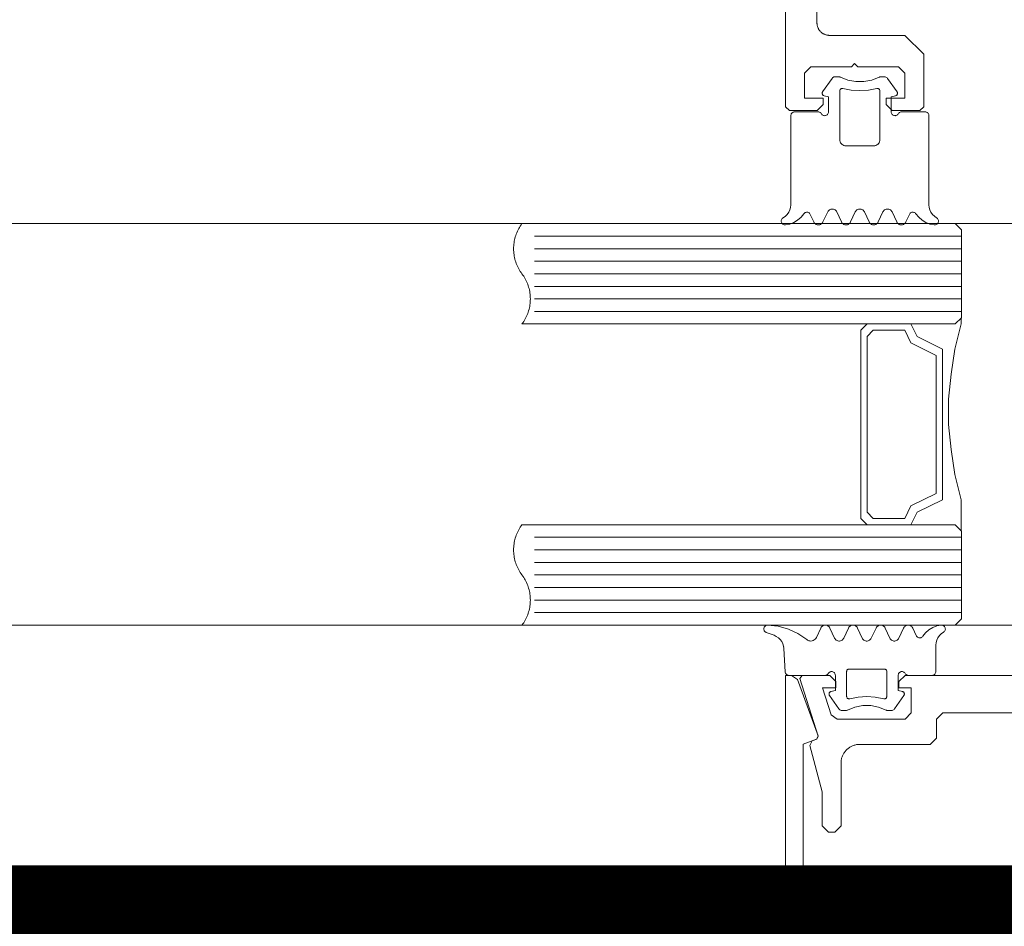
# Model space of a CAD drawing. Header units: millimetres. Extents: x 7483 to 13091, y 8111 to 13871.
# Tile 137 of 256: x 9611 to 9619, y 9220 to 9227. Entities that reach past the tile are written whole.
import ezdxf

# ---------------------------------------------------------------- set-up
doc = ezdxf.new("R2010")
doc.units = ezdxf.units.MM
doc.linetypes.add('DASHED2', pattern=[0.375, 0.25, -0.125])
doc.linetypes.add('DGN_STYLE_2', pattern=[30.2, 18.12, -12.08])
doc.layers.add('a___wymiary', color=7, linetype='Continuous', lineweight=5, true_color=0x000000)
doc.layers.add('wymiary', color=7, linetype='Continuous', lineweight=5, true_color=0xb2b2b2)
for name, color, linetype, lineweight in [('A_zaluzje', 7, 'Continuous', 15), ('CZ-SR', 106, 'Continuous', 13), ('drzwi', 30, 'Continuous', 20)]:
    doc.layers.add(name, color=color, linetype=linetype, lineweight=lineweight)
doc.layers.add('Powierzchnie', color=21, linetype='DGN_STYLE_2', lineweight=15, plot=False)
doc.styles.add('Arial', font='arial.ttf')
doc.dimstyles.new('wymiary agp1', dxfattribs={"dimtxt": 16, "dimasz": 5, "dimexe": 30, "dimexo": 60, "dimgap": 1.8, "dimtad": 1, "dimdec": 3, "dimrnd": 0.5, "dimdsep": 46, "dimtxsty": 'Arial', "dimblk": 'znacznik', "dimcen": 1.5, "dimse1": 1, "dimse2": 1, "dimclrd": 256, "dimazin": 0, "dimtfac": 1, "dimtdec": 3, "dimtmove": 1, "dimatfit": 3, "dimldrblk": 'znacznik', "dimfxl": 0, "dimlwd": -1, "dimarcsym": 0})

# ---------------------------------------------------------------- blocks, each defined once
blk = doc.blocks.new('zw$58')
for p, q in [((2.461288, 6.650213), (2.536239, 6.757207)), ((2.979159, 6.757207), (3.054061, 6.650213)), ((2.391415, 5.613097), (2.363192, 5.673681)), ((2.501424, 5.693505), (2.463924, 5.613097)), ((2.611434, 5.613097), (2.573934, 5.693505)), ((2.721444, 5.693505), (2.683944, 5.613097)), ((2.831454, 5.613097), (2.793954, 5.693505)), ((2.941415, 5.693505), (2.903915, 5.613097)), ((3.051424, 5.613097), (3.013924, 5.693505)), ((3.152206, 5.673681), (3.123934, 5.613097)), ((3.566666, 5.500001), (0.166666, 5.500001)), ((3.566666, 5.400001), (0.166666, 5.400001)), ((3.566666, 5.300001), (0.166666, 5.300001)), ((3.566666, 5.200001), (0.166666, 5.200001)), ((3.566666, 5.100001), (0.166666, 5.100001)), ((3.566666, 5.000001), (0.166666, 5.000001)), ((3.566666, 4.900001), (0.166666, 4.900001)), ((3.566666, 3.100001), (0.166666, 3.100001)), ((3.566666, 3.000001), (0.166666, 3.000001)), ((3.566666, 2.900001), (0.166666, 2.900001)), ((3.566666, 2.800001), (0.166666, 2.800001)), ((3.566666, 2.700001), (0.166666, 2.700001)), ((3.566666, 2.600001), (0.166666, 2.600001)), ((3.566666, 2.500001), (0.166666, 2.500001)), ((2.556301, 2.296495), (2.518801, 2.376909)), ((2.666311, 2.376909), (2.628811, 2.296495)), ((2.776321, 2.296495), (2.738821, 2.376909)), ((2.88633, 2.376909), (2.84883, 2.296495)), ((2.996291, 2.296495), (2.95884, 2.376909)), ((3.106301, 2.376909), (3.068801, 2.296495)), ((3.207082, 2.31632), (3.178811, 2.376909)), ((2.012307, 2.341814), (2.074172, 2.319304)), ((2.152932, 2.212816), (2.1626, 2.028435)), ((2.158694, 2.233617), (2.158694, 2.233617)), ((2.158694, 2.138372), (2.158694, 2.138372)), ((2.968264, 2.04312), (2.968264, 2.04312)), ((2.563479, 1.995494), (2.563479, 1.995494)), ((2.563479, 1.900243), (2.563479, 1.900243)), ((2.516164, 1.839788), (2.591115, 1.732793)), ((3.034035, 1.732793), (3.108938, 1.839788)), ((3.111184, 1.852617), (3.111184, 1.852617))]:
    blk.add_line(p, q)
for points in [[(2.166666, 14.7502), (2.166666, 6.5302), (2.196666, 6.5002), (2.416666, 6.5002), (2.466666, 6.5502), (2.466666, 6.6002), (2.316062, 6.6002), (2.316062, 6.8002), (2.366062, 6.8502), (2.691062, 6.8502), (2.716062, 6.8752), (2.741062, 6.8502), (3.066062, 6.8502), (3.116062, 6.8002), (3.116062, 6.6002), (2.966062, 6.6002), (2.966062, 6.5502), (3.016062, 6.5002), (3.236062, 6.5002), (3.266062, 6.5302), (3.266062, 6.9502), (3.116062, 7.1002), (2.516062, 7.1002), (2.5117, 7.100295), (2.507346, 7.100581), (2.503009, 7.101056), (2.498697, 7.101719), (2.494418, 7.10257), (2.49018, 7.103608), (2.485991, 7.104828), (2.48186, 7.106231), (2.477793, 7.107812), (2.4738, 7.109569), (2.469887, 7.111499), (2.466062, 7.113598), (2.462332, 7.115861), (2.458704, 7.118285), (2.455185, 7.120865), (2.451783, 7.123596), (2.448503, 7.126472), (2.445351, 7.129489), (2.442334, 7.132641), (2.439457, 7.135921), (2.436726, 7.139324), (2.434146, 7.142842), (2.431722, 7.14647), (2.429459, 7.1502), (2.427361, 7.154025), (2.425431, 7.157938), (2.423674, 7.161932), (2.422092, 7.165998), (2.42069, 7.17013), (2.419469, 7.174318), (2.418432, 7.178556), (2.417581, 7.182835), (2.416917, 7.187147), (2.416442, 7.191485), (2.416157, 7.195838), (2.416062, 7.2002), (2.416062, 8.0002)], [(2.536208, 6.757225), (2.539267, 6.760918), (2.542875, 6.764077), (2.54694, 6.766621), (2.551359, 6.768485), (2.556019, 6.769621), (2.560799, 6.77), (2.590341, 6.77), (2.593855, 6.769796), (2.597321, 6.769183), (2.600692, 6.768167), (2.60392, 6.766764)], [(2.911432, 6.766753), (2.852144, 6.743386), (2.789537, 6.731494), (2.725812, 6.731494), (2.663205, 6.743386), (2.603917, 6.766753)], [(2.911439, 6.766745), (2.914664, 6.768152), (2.918032, 6.769172), (2.921496, 6.769791), (2.925008, 6.77), (2.954598, 6.77), (2.96032, 6.769445), (2.96583, 6.767809), (2.970928, 6.765153), (2.975425, 6.761573), (2.979157, 6.757202)], [(2.892686, 6.676828), (2.89628, 6.677415), (2.899921, 6.67734), (2.903487, 6.676605), (2.906862, 6.675236), (2.909932, 6.673277), (2.912596, 6.670794), (2.914766, 6.667869), (2.916369, 6.664598), (2.917353, 6.661091), (2.917684, 6.657463), (2.917684, 6.27), (2.916925, 6.261318), (2.914669, 6.252899), (2.910986, 6.245), (2.905986, 6.237861), (2.899824, 6.231698), (2.892684, 6.226699), (2.884785, 6.223015), (2.876367, 6.22076), (2.867684, 6.22), (2.647665, 6.22), (2.638982, 6.22076), (2.630564, 6.223015), (2.622665, 6.226699), (2.615525, 6.231698), (2.609363, 6.237861), (2.604363, 6.245), (2.60068, 6.252899), (2.598424, 6.261318), (2.597665, 6.27), (2.597665, 6.657463), (2.597996, 6.661089), (2.59898, 6.664594), (2.600583, 6.667862), (2.602753, 6.670787), (2.605417, 6.67327), (2.608488, 6.675229), (2.611863, 6.6766), (2.615431, 6.677338), (2.619074, 6.677416), (2.62267, 6.676834)], [(2.892681, 6.676829), (2.82572, 6.663984), (2.757674, 6.659679), (2.689629, 6.663984), (2.622667, 6.676829)], [(2.451693, 6.474988), (2.454694, 6.470707), (2.458394, 6.467012), (2.462679, 6.464015), (2.467419, 6.461808), (2.47247, 6.460456), (2.477679, 6.460003), (2.482889, 6.46046), (2.487939, 6.461814), (2.492678, 6.464025), (2.496961, 6.467024), (2.500658, 6.470722), (2.503656, 6.475005), (2.505866, 6.479743), (2.507219, 6.484793), (2.507674, 6.490001), (2.507674, 6.610003), (2.472518, 6.619426)], [(2.472518, 6.619418), (2.469239, 6.620607), (2.466217, 6.622349), (2.463544, 6.624588), (2.4613, 6.627259), (2.459554, 6.630279), (2.458359, 6.633556), (2.457751, 6.636991), (2.45775, 6.640479), (2.458354, 6.643915), (2.459546, 6.647193), (2.46129, 6.650215)], [(3.063668, 6.475009), (3.060669, 6.470724), (3.056971, 6.467025), (3.052687, 6.464025), (3.047947, 6.461814), (3.042895, 6.460459), (3.037684, 6.460003), (3.032473, 6.460458), (3.027421, 6.46181), (3.02268, 6.46402), (3.018395, 6.467019), (3.014696, 6.470717), (3.011695, 6.475001), (3.009484, 6.47974), (3.00813, 6.484792), (3.007674, 6.490001), (3.007674, 6.610003), (3.04288, 6.619426)], [(3.054059, 6.650215), (3.055801, 6.647197), (3.056992, 6.643923), (3.057598, 6.640492), (3.057599, 6.637008), (3.056996, 6.633577), (3.055806, 6.630302), (3.054067, 6.627283), (3.05183, 6.624613), (3.049163, 6.622371), (3.046149, 6.620626), (3.042877, 6.61943)], [(2.146833, 5.646098), (2.164189, 5.65806), (2.179184, 5.672875), (2.191355, 5.690084), (2.200327, 5.709158), (2.205824, 5.729508), (2.207674, 5.750505), (2.207674, 6.460003), (2.208131, 6.465215), (2.209487, 6.470268), (2.211699, 6.475009), (2.214702, 6.479294), (2.218404, 6.482992), (2.222692, 6.48599), (2.227436, 6.488199), (2.232491, 6.489549), (2.237704, 6.490001), (2.425741, 6.490001), (2.430949, 6.489542), (2.435997, 6.488185), (2.440734, 6.485973), (2.445015, 6.482972), (2.44871, 6.479274), (2.451707, 6.474991)], [(3.368516, 5.646098), (3.35116, 5.65806), (3.336165, 5.672875), (3.323994, 5.690084), (3.315022, 5.709158), (3.309525, 5.729508), (3.307674, 5.750505), (3.307674, 6.460003), (3.307219, 6.465209), (3.305866, 6.470258), (3.303658, 6.474995), (3.300661, 6.479277), (3.296966, 6.482974), (3.292685, 6.485974), (3.287949, 6.488186), (3.282901, 6.489542), (3.277694, 6.490001), (3.089657, 6.490001), (3.084445, 6.489549), (3.07939, 6.488199), (3.074647, 6.485991), (3.070359, 6.482993), (3.066657, 6.479296), (3.063654, 6.475012)], [(2.31109, 5.677723), (2.288957, 5.650315), (2.262359, 5.627216), (2.232121, 5.609142), (2.19918, 5.596654), (2.164559, 5.590139)], [(2.311103, 5.677724), (2.314417, 5.681831), (2.3184, 5.685293), (2.322927, 5.688002), (2.327858, 5.689876), (2.333042, 5.690856), (2.338317, 5.690912), (2.34352, 5.690042), (2.34849, 5.688273), (2.353073, 5.685659), (2.357128, 5.682282), (2.360528, 5.678247), (2.363168, 5.673677)], [(2.501413, 5.693504), (2.5049, 5.699542), (2.509384, 5.704884), (2.514727, 5.709366), (2.520768, 5.712852), (2.527322, 5.715237), (2.534192, 5.716448), (2.541167, 5.716448), (2.548036, 5.715237), (2.554591, 5.712852), (2.560632, 5.709366), (2.565975, 5.704884), (2.570458, 5.699542), (2.573946, 5.693504)], [(2.721435, 5.693513), (2.724921, 5.699551), (2.729403, 5.704891), (2.734745, 5.709372), (2.740783, 5.712857), (2.747334, 5.71524), (2.754199, 5.716449), (2.76117, 5.716447), (2.768035, 5.715235), (2.774585, 5.712848), (2.780621, 5.70936), (2.78596, 5.704877), (2.790439, 5.699534), (2.793923, 5.693494)], [(2.941445, 5.693494), (2.944929, 5.699534), (2.949408, 5.704877), (2.954747, 5.70936), (2.960783, 5.712848), (2.967333, 5.715235), (2.974198, 5.716447), (2.981169, 5.716449), (2.988035, 5.71524), (2.994586, 5.712857), (3.000624, 5.709372), (3.005965, 5.704891), (3.010447, 5.699551), (3.013934, 5.693513)], [(3.152187, 5.673687), (3.154832, 5.678255), (3.158236, 5.68229), (3.162296, 5.685666), (3.166884, 5.688278), (3.171859, 5.690045), (3.177067, 5.690913), (3.182346, 5.690855), (3.187534, 5.689873), (3.192469, 5.687997), (3.196999, 5.685285), (3.200983, 5.681821), (3.204298, 5.677713)], [(3.35079, 5.590144), (3.31618, 5.596665), (3.283251, 5.609155), (3.253023, 5.627228), (3.226434, 5.650322), (3.204308, 5.677723)], [(2.16456, 5.590142), (2.159461, 5.590082), (2.154426, 5.590885), (2.1496, 5.592529), (2.145122, 5.594966), (2.141121, 5.598126), (2.137713, 5.601917), (2.134996, 5.606231), (2.133049, 5.610943), (2.131928, 5.615916), (2.131666, 5.621007), (2.132269, 5.626069), (2.133721, 5.630955), (2.13598, 5.635526), (2.13898, 5.639648), (2.142635, 5.643202), (2.146838, 5.646087)], [(2.463934, 5.613089), (2.460447, 5.607051), (2.455965, 5.601711), (2.450624, 5.59723), (2.444586, 5.593745), (2.438035, 5.591362), (2.431169, 5.590153), (2.424198, 5.590154), (2.417333, 5.591367), (2.410783, 5.593754), (2.404747, 5.597242), (2.399408, 5.601725), (2.394929, 5.607068), (2.391445, 5.613107)], [(2.683956, 5.613098), (2.680468, 5.607059), (2.675985, 5.601718), (2.670641, 5.597236), (2.664601, 5.593749), (2.658046, 5.591364), (2.651177, 5.590154), (2.644201, 5.590154), (2.637332, 5.591364), (2.630778, 5.593749), (2.624737, 5.597236), (2.619394, 5.601718), (2.61491, 5.607059), (2.611423, 5.613098)], [(2.903924, 5.613089), (2.900438, 5.607052), (2.895958, 5.601713), (2.890618, 5.597233), (2.884582, 5.593748), (2.878033, 5.591364), (2.871169, 5.590153), (2.8642, 5.590153), (2.857336, 5.591364), (2.850787, 5.593748), (2.84475, 5.597233), (2.839411, 5.601713), (2.83493, 5.607052), (2.831444, 5.613089)], [(3.123946, 5.613098), (3.120458, 5.607059), (3.115975, 5.601718), (3.110632, 5.597236), (3.104591, 5.593749), (3.098036, 5.591364), (3.091167, 5.590154), (3.084192, 5.590154), (3.077322, 5.591364), (3.070768, 5.593749), (3.064727, 5.597236), (3.059384, 5.601718), (3.0549, 5.607059), (3.051413, 5.613098)], [(3.368522, 5.646108), (3.372735, 5.643225), (3.376398, 5.639671), (3.379405, 5.635547), (3.381669, 5.630974), (3.383126, 5.626082), (3.383732, 5.621015), (3.38347, 5.615918), (3.382348, 5.61094), (3.380398, 5.606224), (3.377676, 5.601906), (3.374262, 5.598112), (3.370255, 5.594951), (3.365769, 5.592516), (3.360935, 5.590876), (3.355894, 5.590078), (3.35079, 5.590147)], [(3.514666, 4.800001), (3.164666, 4.800001), (3.214666, 4.700001), (3.414666, 4.600001), (3.414666, 3.400001), (3.214666, 3.300001), (3.164666, 3.200001), (3.514666, 3.200001)], [(3.564666, 3.152001), (3.564666, 3.400001), (3.514666, 3.600001), (3.484666, 3.800001), (3.464666, 4.000001), (3.464666, 4.200001), (3.484666, 4.400001), (3.514666, 4.600001), (3.564666, 4.800001), (3.564666, 4.848001)], [(2.012307, 2.341817), (2.007544, 2.344043), (2.003242, 2.347067), (1.999535, 2.350796), (1.996536, 2.355114), (1.994337, 2.359889), (1.993005, 2.364975), (1.992581, 2.370216), (1.993079, 2.37545), (1.994483, 2.380516), (1.99675, 2.38526), (1.99981, 2.389535), (2.00357, 2.393211), (2.007913, 2.396173), (2.012707, 2.398333), (2.017805, 2.399622), (2.023049, 2.400001)], [(2.023049, 2.399997), (2.107082, 2.391525), (2.18849, 2.36903), (2.26495, 2.333153), (2.334281, 2.284919)], [(2.446291, 2.376909), (2.411526, 2.302269), (2.406932, 2.294389), (2.400982, 2.287474), (2.393876, 2.281755), (2.385848, 2.277423), (2.377167, 2.274621), (2.368122, 2.273442), (2.359013, 2.273927), (2.350144, 2.276059), (2.341809, 2.279766), (2.334287, 2.284926)], [(2.446323, 2.3769), (2.449807, 2.382939), (2.454286, 2.388282), (2.459625, 2.392765), (2.465661, 2.396253), (2.47221, 2.398639), (2.479075, 2.399852), (2.486046, 2.399854), (2.492911, 2.398645), (2.499462, 2.396262), (2.505499, 2.392777), (2.51084, 2.388296), (2.515322, 2.382956), (2.518809, 2.376918)], [(2.6663, 2.376909), (2.669788, 2.382948), (2.674271, 2.388289), (2.679614, 2.392771), (2.685655, 2.396257), (2.692209, 2.398642), (2.699078, 2.399853), (2.706053, 2.399853), (2.712922, 2.398642), (2.719476, 2.396257), (2.725517, 2.392771), (2.73086, 2.388289), (2.735343, 2.382948), (2.738831, 2.376909)], [(2.886322, 2.376918), (2.889809, 2.382956), (2.894291, 2.388296), (2.899632, 2.392777), (2.90567, 2.396262), (2.912221, 2.398645), (2.919086, 2.399854), (2.926056, 2.399852), (2.932921, 2.398639), (2.93947, 2.396253), (2.945506, 2.392765), (2.950845, 2.388282), (2.955324, 2.382939), (2.958808, 2.3769)], [(3.106333, 2.3769), (3.109817, 2.382939), (3.114296, 2.388282), (3.119635, 2.392765), (3.125671, 2.396253), (3.13222, 2.398639), (3.139085, 2.399852), (3.146055, 2.399854), (3.15292, 2.398645), (3.159471, 2.396262), (3.165509, 2.392777), (3.17085, 2.388296), (3.175332, 2.382956), (3.178819, 2.376918)], [(3.259184, 2.312277), (3.28131, 2.339678), (3.307899, 2.362773), (3.338127, 2.380845), (3.371057, 2.393336), (3.405666, 2.399856)], [(3.405666, 2.399859), (3.41077, 2.399928), (3.415812, 2.399131), (3.420645, 2.39749), (3.425131, 2.395054), (3.429139, 2.391893), (3.432553, 2.388099), (3.435274, 2.383781), (3.437224, 2.379064), (3.438346, 2.374085), (3.438608, 2.368987), (3.438002, 2.363919), (3.436545, 2.359028), (3.434281, 2.354453), (3.431273, 2.350329), (3.42761, 2.346775), (3.423398, 2.343892)], [(2.074175, 2.319293), (2.092353, 2.310898), (2.108882, 2.299597), (2.123302, 2.285706), (2.135211, 2.269612), (2.144278, 2.251761), (2.150251, 2.232653), (2.152963, 2.212817)], [(2.628818, 2.296488), (2.625331, 2.290452), (2.620849, 2.285112), (2.615508, 2.280633), (2.60947, 2.277149), (2.60292, 2.274766), (2.596055, 2.273557), (2.589085, 2.273559), (2.582221, 2.274771), (2.575672, 2.277157), (2.569636, 2.280645), (2.564297, 2.285127), (2.559818, 2.290469), (2.556334, 2.296507)], [(2.84884, 2.296498), (2.845352, 2.29046), (2.840868, 2.28512), (2.835525, 2.280639), (2.829485, 2.277153), (2.822931, 2.274769), (2.816063, 2.273558), (2.809088, 2.273558), (2.80222, 2.274769), (2.795666, 2.277153), (2.789625, 2.280639), (2.784282, 2.28512), (2.779799, 2.29046), (2.776311, 2.296498)], [(3.068808, 2.296488), (3.065321, 2.290452), (3.060839, 2.285112), (3.055498, 2.280633), (3.049461, 2.277149), (3.04291, 2.274766), (3.036045, 2.273557), (3.029075, 2.273559), (3.022211, 2.274771), (3.015662, 2.277157), (3.009626, 2.280645), (3.004288, 2.285127), (2.999808, 2.290469), (2.996324, 2.296507)], [(3.118532, 2.01499), (3.121535, 2.010707), (3.125237, 2.007011), (3.129524, 2.004014), (3.134267, 2.001807), (3.139321, 2.000457), (3.144533, 2.000005), (3.332571, 2.000005), (3.337777, 2.000461), (3.342824, 2.001814), (3.347561, 2.004024), (3.351842, 2.007023), (3.355537, 2.010721), (3.358534, 2.015004), (3.360743, 2.019744), (3.362096, 2.024795), (3.362551, 2.030004), (3.362551, 2.239501), (3.364402, 2.260494), (3.369899, 2.280839), (3.37887, 2.299909), (3.39104, 2.317116), (3.406032, 2.331929), (3.423386, 2.343891)], [(3.259173, 2.312287), (3.255858, 2.308178), (3.251874, 2.304715), (3.247344, 2.302003), (3.24241, 2.300127), (3.237222, 2.299145), (3.231943, 2.299087), (3.226736, 2.299955), (3.221761, 2.301723), (3.217173, 2.304334), (3.213114, 2.30771), (3.20971, 2.311744), (3.207065, 2.316313)], [(2.677589, 1.813178), (2.673995, 1.812591), (2.670355, 1.812666), (2.666788, 1.8134), (2.663414, 1.814769), (2.660344, 1.816727), (2.65768, 1.81921), (2.65551, 1.822134), (2.653906, 1.825404), (2.652922, 1.82891), (2.65259, 1.832537), (2.65259, 2.030004), (2.652893, 2.033474), (2.653794, 2.036839), (2.655265, 2.039997), (2.657261, 2.042852), (2.659722, 2.045317), (2.662574, 2.047317), (2.665729, 2.048792), (2.669092, 2.049697), (2.672561, 2.050005), (2.95259, 2.050005), (2.956059, 2.049697), (2.959422, 2.048792), (2.962577, 2.047317), (2.965429, 2.045317), (2.96789, 2.042852), (2.969886, 2.039997), (2.971357, 2.036839), (2.972257, 2.033474), (2.972561, 2.030004), (2.972561, 1.832537), (2.972229, 1.82891), (2.971244, 1.825404), (2.969641, 1.822134), (2.967471, 1.81921), (2.964807, 1.816727), (2.961737, 1.814769), (2.958363, 1.8134), (2.954796, 1.812666), (2.951156, 1.812591), (2.947562, 1.813178)], [(2.506582, 2.015011), (2.503585, 2.010729), (2.49989, 2.007032), (2.495609, 2.004032), (2.490873, 2.001821), (2.485825, 2.000465), (2.480617, 2.000005), (2.19258, 2.000005), (2.187539, 2.000427), (2.18264, 2.00169), (2.178023, 2.003759), (2.173819, 2.006573), (2.170148, 2.010053), (2.167114, 2.014101), (2.164803, 2.0186), (2.163282, 2.023424), (2.162592, 2.028435)], [(6.916666, 0), (2.416666, 0), (2.405761, 0.000238), (2.394877, 0.000951), (2.384034, 0.002139), (2.373254, 0.003798), (2.362556, 0.005926), (2.351961, 0.008519), (2.34149, 0.011571), (2.331161, 0.015077), (2.320995, 0.01903), (2.311011, 0.023423), (2.301229, 0.028247), (2.291666, 0.033494), (2.282341, 0.039152), (2.273272, 0.045212), (2.264476, 0.051662), (2.255969, 0.058489), (2.247768, 0.065681), (2.239889, 0.073223), (2.232347, 0.081103), (2.225155, 0.089303), (2.218328, 0.09781), (2.211878, 0.106606), (2.205818, 0.115675), (2.20016, 0.125), (2.194913, 0.134563), (2.190089, 0.144346), (2.185696, 0.154329), (2.181743, 0.164495), (2.178237, 0.174824), (2.175185, 0.185295), (2.172592, 0.19589), (2.170464, 0.206588), (2.168805, 0.217369), (2.167617, 0.228211), (2.166904, 0.239095), (2.166666, 0.25), (2.166666, 2), (2.214594, 2), (2.261578, 1.967101), (2.42546, 1.51684), (2.413506, 1.491206), (2.413506, 1.491206), (2.307055, 1.452461), (2.307055, 0.260951), (2.307151, 0.256563), (2.30744, 0.252183), (2.307921, 0.247821), (2.308592, 0.243483), (2.309454, 0.239179), (2.310503, 0.234917), (2.311739, 0.230705), (2.313158, 0.226552), (2.314758, 0.222464), (2.316536, 0.218451), (2.318488, 0.21452), (2.320611, 0.210678), (2.3229, 0.206933), (2.325352, 0.203292), (2.327961, 0.199763), (2.330722, 0.196351), (2.33363, 0.193063), (2.33668, 0.189907), (2.339866, 0.186887), (2.34318, 0.18401), (2.346618, 0.181281), (2.350173, 0.178705), (2.353837, 0.176289), (2.357603, 0.174035), (2.361465, 0.171948), (2.365414, 0.170034), (2.369444, 0.168294), (2.373547, 0.166733), (2.377713, 0.165353), (2.381937, 0.164158), (2.386208, 0.163149), (2.39052, 0.162328), (2.394864, 0.161697), (2.399231, 0.161258), (2.403614, 0.161011), (2.408003, 0.160956), (4.666666, 0.182364)], [(6.217637, 2), (3.117637, 2), (3.067637, 1.95), (3.067637, 1.900499), (3.167637, 1.900499), (3.167637, 1.7), (3.117637, 1.65), (2.577398, 1.65), (2.529826, 1.684611), (2.459988, 1.900499), (2.567637, 1.900499), (2.567637, 1.95), (2.517637, 2), (2.297637, 2), (2.278608, 1.973844), (2.426666, 1.516156), (2.414454, 1.491198), (2.377411, 1.477766), (2.358659, 1.441798), (2.358659, 1.441798), (2.457637, 1.072408), (2.457637, 0.8), (2.507637, 0.75), (2.557637, 0.75), (2.607637, 0.8), (2.607637, 1.3), (2.60778, 1.306543), (2.608208, 1.313073), (2.60892, 1.319579), (2.609916, 1.326047), (2.611192, 1.332466), (2.612748, 1.338823), (2.614579, 1.345106), (2.616683, 1.351303), (2.619055, 1.357403), (2.621691, 1.363393), (2.624585, 1.369262), (2.627733, 1.375), (2.631128, 1.380595), (2.634764, 1.386037), (2.638634, 1.391314), (2.64273, 1.396418), (2.647045, 1.401339), (2.651571, 1.406066), (2.656298, 1.410592), (2.661219, 1.414907), (2.666323, 1.419003), (2.6716, 1.422873), (2.677042, 1.426509), (2.682637, 1.429904), (2.688375, 1.433052), (2.694244, 1.435946), (2.700234, 1.438582), (2.706334, 1.440954), (2.712531, 1.443058), (2.718814, 1.444889), (2.725171, 1.446445), (2.73159, 1.447721), (2.738058, 1.448717), (2.744564, 1.449429), (2.751094, 1.449857), (2.757637, 1.45), (3.317637, 1.45), (3.367637, 1.5), (3.367637, 1.65), (3.417637, 1.7), (4.642637, 1.7)], [(2.506607, 2.015004), (2.509605, 2.019288), (2.5133, 2.022985), (2.517581, 2.025985), (2.522317, 2.028195), (2.527364, 2.029548), (2.53257, 2.030004), (2.537776, 2.029548), (2.542824, 2.028195), (2.54756, 2.025985), (2.55184, 2.022986), (2.555536, 2.019288), (2.558533, 2.015005), (2.560742, 2.010265), (2.562095, 2.005214), (2.562551, 2.000005), (2.562551, 1.880004), (2.527395, 1.87058)], [(3.097756, 1.87058), (3.062551, 1.880004), (3.062551, 2.000005), (3.063007, 2.005215), (3.064362, 2.010267), (3.066573, 2.015007), (3.069574, 2.019291), (3.073273, 2.022988), (3.077559, 2.025987), (3.0823, 2.028197), (3.087353, 2.029549), (3.092563, 2.030004), (3.097774, 2.029547), (3.102826, 2.028191), (3.107566, 2.02598), (3.11185, 2.022978), (3.115547, 2.019279), (3.118546, 2.014994)], [(2.516164, 1.8398), (2.514422, 1.842819), (2.51323, 1.846094), (2.512626, 1.849526), (2.512628, 1.853011), (2.513235, 1.856443), (2.514429, 1.859717), (2.516175, 1.862734), (2.518418, 1.865403), (2.521091, 1.867643), (2.524112, 1.869385), (2.52739, 1.870576)], [(2.677586, 1.813178), (2.744539, 1.826018), (2.812575, 1.830321), (2.880612, 1.826018), (2.947565, 1.813178)], [(3.097753, 1.87057), (3.101025, 1.869375), (3.10404, 1.86763), (3.106706, 1.865388), (3.108943, 1.862718), (3.110683, 1.859699), (3.111872, 1.856425), (3.112476, 1.852994), (3.112474, 1.84951), (3.111868, 1.846079), (3.110676, 1.842805), (3.108935, 1.839788)], [(2.658798, 1.723237), (2.655569, 1.721833), (2.652198, 1.720818), (2.648732, 1.720204), (2.645217, 1.72), (2.615676, 1.72), (2.609957, 1.720551), (2.604449, 1.722183), (2.599352, 1.724837), (2.594855, 1.728415), (2.591123, 1.732786)], [(2.658789, 1.723238), (2.718079, 1.746608), (2.780689, 1.758504), (2.844419, 1.758508), (2.90703, 1.74662), (2.966323, 1.723258)], [(3.034032, 1.732797), (3.0303, 1.728426), (3.025803, 1.724847), (3.020706, 1.722191), (3.015196, 1.720555), (3.009475, 1.72), (2.979885, 1.72), (2.976372, 1.720209), (2.972908, 1.720828), (2.96954, 1.721849), (2.966314, 1.723257)]]:
    blk.add_lwpolyline(points)
for points in [[(3.516666, 4.800001), (0.066666, 4.800001), (0.073644, 4.80966), (0.080273, 4.819563), (0.086543, 4.829696), (0.092447, 4.840046), (0.097977, 4.850601), (0.103127, 4.861347), (0.107889, 4.87227), (0.112258, 4.883356), (0.116227, 4.894592), (0.119793, 4.905962), (0.12295, 4.917452), (0.125694, 4.929048), (0.128022, 4.940734), (0.12993, 4.952497), (0.131418, 4.96432), (0.132481, 4.976188), (0.13312, 4.988087), (0.133333, 5.000001), (0.13312, 5.011915), (0.132481, 5.023814), (0.131418, 5.035683), (0.12993, 5.047506), (0.128022, 5.059268), (0.125694, 5.070954), (0.12295, 5.08255), (0.119793, 5.09404), (0.116227, 5.10541), (0.112258, 5.116646), (0.107889, 5.127732), (0.103127, 5.138655), (0.097977, 5.149401), (0.092447, 5.159956), (0.086543, 5.170307), (0.080273, 5.18044), (0.073644, 5.190342), (0.066666, 5.200001), (0.059688, 5.20966), (0.05306, 5.219563), (0.046789, 5.229696), (0.040885, 5.240046), (0.035355, 5.250601), (0.030206, 5.261347), (0.025443, 5.27227), (0.021075, 5.283356), (0.017105, 5.294592), (0.01354, 5.305962), (0.010383, 5.317452), (0.007639, 5.329048), (0.005311, 5.340734), (0.003402, 5.352497), (0.001915, 5.36432), (0.000851, 5.376188), (0.000213, 5.388087), (0, 5.400001), (0.000213, 5.411915), (0.000851, 5.423814), (0.001915, 5.435683), (0.003402, 5.447506), (0.005311, 5.459268), (0.007639, 5.470954), (0.010383, 5.48255), (0.01354, 5.49404), (0.017105, 5.50541), (0.021075, 5.516646), (0.025443, 5.527732), (0.030206, 5.538655), (0.035355, 5.549401), (0.040885, 5.559956), (0.046789, 5.570307), (0.05306, 5.58044), (0.059688, 5.590342), (0.066666, 5.600001), (3.516666, 5.600001), (3.566666, 5.550001), (3.566666, 4.850001), (3.516666, 4.800001)], [(2.814666, 3.200001), (2.764666, 3.250001), (2.764666, 4.750001), (2.814666, 4.800001), (3.164666, 4.800001), (3.214666, 4.700001), (3.414666, 4.600001), (3.414666, 3.400001), (3.214666, 3.300001), (3.164666, 3.200001), (2.814666, 3.200001)], [(2.864666, 3.250001), (2.814666, 3.300001), (2.814666, 4.700001), (2.864666, 4.750001), (3.114666, 4.750001), (3.164666, 4.650001), (3.364666, 4.550001), (3.364666, 3.450001), (3.164666, 3.350001), (3.114666, 3.250001), (2.864666, 3.250001)], [(3.516666, 2.400001), (0.066666, 2.400001), (0.073644, 2.40966), (0.080273, 2.419563), (0.086543, 2.429696), (0.092447, 2.440046), (0.097977, 2.450601), (0.103127, 2.461347), (0.107889, 2.47227), (0.112258, 2.483356), (0.116227, 2.494592), (0.119793, 2.505962), (0.12295, 2.517452), (0.125694, 2.529048), (0.128022, 2.540734), (0.12993, 2.552497), (0.131418, 2.56432), (0.132481, 2.576188), (0.13312, 2.588087), (0.133333, 2.600001), (0.13312, 2.611915), (0.132481, 2.623814), (0.131418, 2.635683), (0.12993, 2.647506), (0.128022, 2.659268), (0.125694, 2.670954), (0.12295, 2.68255), (0.119793, 2.69404), (0.116227, 2.70541), (0.112258, 2.716646), (0.107889, 2.727732), (0.103127, 2.738655), (0.097977, 2.749401), (0.092447, 2.759956), (0.086543, 2.770307), (0.080273, 2.78044), (0.073644, 2.790342), (0.066666, 2.800001), (0.059688, 2.80966), (0.05306, 2.819563), (0.046789, 2.829696), (0.040885, 2.840046), (0.035355, 2.850601), (0.030206, 2.861347), (0.025443, 2.87227), (0.021075, 2.883356), (0.017105, 2.894592), (0.01354, 2.905962), (0.010383, 2.917452), (0.007639, 2.929048), (0.005311, 2.940734), (0.003402, 2.952497), (0.001915, 2.96432), (0.000851, 2.976188), (0.000213, 2.988087), (0, 3.000001), (0.000213, 3.011915), (0.000851, 3.023814), (0.001915, 3.035683), (0.003402, 3.047506), (0.005311, 3.059268), (0.007639, 3.070954), (0.010383, 3.08255), (0.01354, 3.09404), (0.017105, 3.10541), (0.021075, 3.116646), (0.025443, 3.127732), (0.030206, 3.138655), (0.035355, 3.149401), (0.040885, 3.159956), (0.046789, 3.170307), (0.05306, 3.18044), (0.059688, 3.190342), (0.066666, 3.200001), (3.516666, 3.200001), (3.566666, 3.150001), (3.566666, 2.450001), (3.516666, 2.400001)]]:
    blk.add_lwpolyline(points, close=True)
blk = doc.blocks.new('gfhgfhhf')
at = {"layer": 'drzwi'}
for points in [[(8212.0716, 5161.7507), (9892.0665, 5161.7507)], [(8211.9052, 5158.5507), (9892.0665, 5158.5507)]]:
    blk.add_lwpolyline(points, dxfattribs=at)
blk.add_blockref('zw$58', (9104.8998, 5156.1511), dxfattribs=at)
blk = doc.blocks.new('ghgfhgfhhaasdsd')
at = {"layer": 'A_zaluzje', "linetype": 'DASHED2', "ltscale": 100}
blk.add_lwpolyline([(-1318.0722, 13090.3643), (-1318.0722, 13089.5643), (-1330.0722, 13089.5643), (-1330.0722, 13090.3643), (-1318.0722, 13090.3643)], dxfattribs=at)
blk = doc.blocks.new('znacznik')
at = {"layer": 'a___wymiary'}
for p, q in [((0, 1.3936), (0, -1.3936)), ((1.3936, 0), (-1.3936, 0))]:
    blk.add_line(p, q, dxfattribs=at)
at = {"layer": 'a___wymiary', "const_width": 0.2}
blk.add_lwpolyline([(0.8759, 0.8759), (-0.8759, -0.8759)], dxfattribs=at)
blk = doc.blocks.new('*D1303')
at = {"layer": 'Defpoints', "color": 0, "transparency": 16777216}
for p in [(8555.2864, 11469.3622), (10277.0226, 11469.3622), (8692.0284, 9219.5616)]:
    blk.add_point(p, dxfattribs=at)
at = {"layer": 'wymiary', "color": 253, "true_color": 0x999999, "transparency": 16777216}
blk.add_line((8555.2864, 9224.5616), (8555.2864, 11464.3622), dxfattribs=at)
at = {"layer": 'wymiary', "color": 253, "true_color": 0x999999, "transparency": 16777216, "xscale": 5, "yscale": 5, "zscale": 5}
for p, rotation in [((8555.2864, 11469.3622), 90), ((8555.2864, 9219.5616), 270)]:
    blk.add_blockref('znacznik', p, dxfattribs=dict(at, rotation=rotation))
at = {"layer": 'wymiary', "color": 18, "true_color": 0x000000, "transparency": 16777216, "insert": (8545.3172, 10344.4619), "char_height": 16, "attachment_point": 5, "rotation": 90, "style": 'Arial'}
blk.add_mtext('2250', dxfattribs=at)
blk = doc.blocks.new('*D1310')
at = {"layer": 'Defpoints', "color": 0, "transparency": 16777216}
for p in [(11144.6975, 9237.0039), (8715.2884, 9231.2593), (11144.6975, 9089.5616)]:
    blk.add_point(p, dxfattribs=at)
at = {"layer": 'wymiary', "color": 253, "true_color": 0x999999, "transparency": 16777216}
blk.add_line((8720.2884, 9089.5616), (11139.6975, 9089.5616), dxfattribs=at)
at = {"layer": 'wymiary', "color": 253, "true_color": 0x999999, "transparency": 16777216, "xscale": 5, "yscale": 5, "zscale": 5, "rotation": 180}
blk.add_blockref('znacznik', (8715.2884, 9089.5616), dxfattribs=at)
at = {"layer": 'wymiary', "color": 253, "true_color": 0x999999, "transparency": 16777216, "xscale": 5, "yscale": 5, "zscale": 5}
blk.add_blockref('znacznik', (11144.6975, 9089.5616), dxfattribs=at)
at = {"layer": 'wymiary', "color": 18, "true_color": 0x000000, "transparency": 16777216, "insert": (9929.993, 9099.5307), "char_height": 16, "attachment_point": 5, "style": 'Arial'}
blk.add_mtext('2429.5', dxfattribs=at)

msp = doc.modelspace()

# ---------------------------------------------------------------- linework, layer by layer
at = {"layer": 'Powierzchnie', "const_width": 1}
msp.add_lwpolyline([(8715.2884, 11179.7122), (8715.2884, 9219.8948), (12184.8952, 9219.9116), (12184.8952, 11469.7122), (10277.0247, 11469.7122), (10277.0247, 11179.7122), (8715.2884, 11179.7122)], dxfattribs=at)

# ---------------------------------------------------------------- block references
at = {"layer": 'CZ-SR'}
for name, p in [('ghgfhgfhhaasdsd', (10943.6738, -3870.4523)), ('gfhgfhhf', (510.0352, 4063.7609))]:
    msp.add_blockref(name, p, dxfattribs=at)

# ---------------------------------------------------------------- dimensions: what is measured, and where the dimension line sits
at = {"layer": 'wymiary'}
dim = msp.add_linear_dim(base=(8555.2864, 11469.3622), p1=(8692.0284, 9219.5616), p2=(10277.0226, 11469.3622), angle=90, dimstyle='wymiary agp1', override={"dimblk": 'znacznik'}, dxfattribs=at)
dim.commit()
dim.dimension.update_dxf_attribs({"geometry": '*D1303', "text_midpoint": (8545.3172, 10344.4619)})
dim = msp.add_linear_dim(base=(11144.6975, 9089.5616), p1=(8715.2884, 9231.2593), p2=(11144.6975, 9237.0039), dimstyle='wymiary agp1', override={"dimblk": 'znacznik'}, dxfattribs=at)
dim.commit()
dim.dimension.update_dxf_attribs({"geometry": '*D1310', "text_midpoint": (9929.993, 9099.5307)})

doc.saveas('drawing.dxf')
